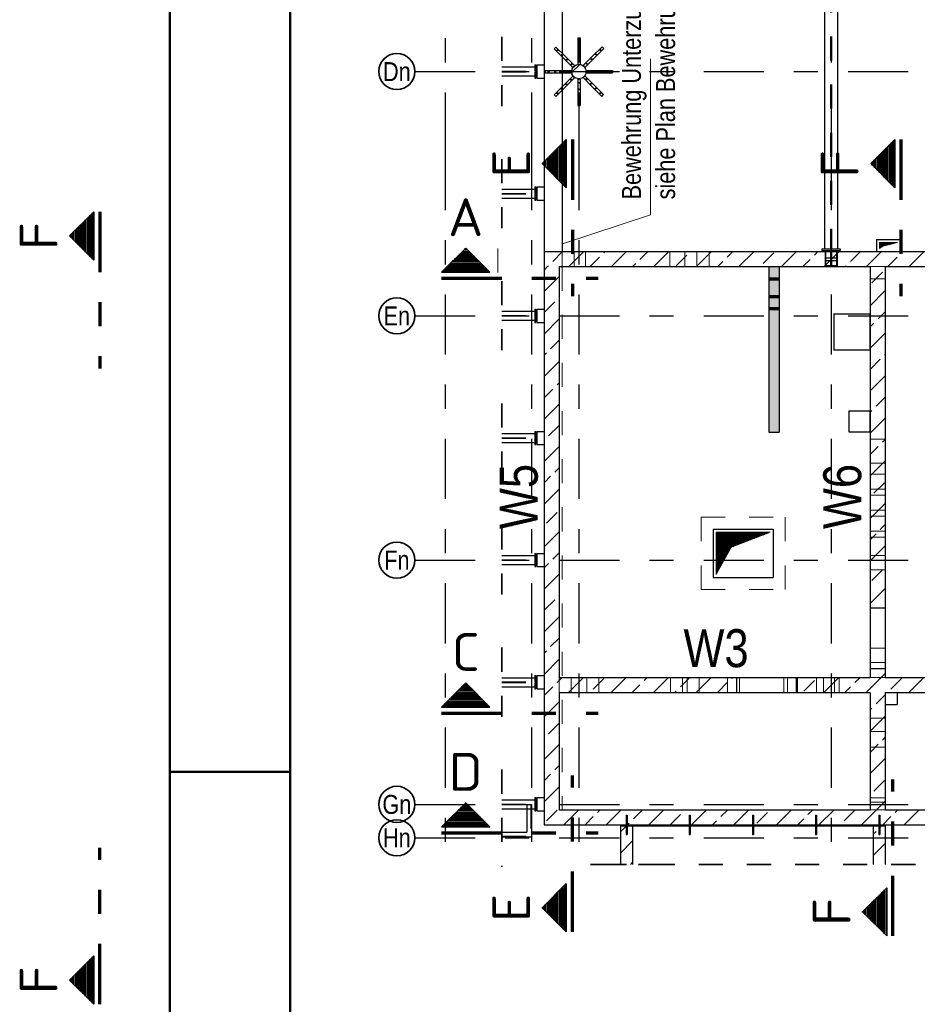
# Model space of a CAD drawing. Header units: millimetres. Extents: x -4.8 to 43.1, y -12 to 21.7.
# Tile 9 of 42: x -0.6 to 3.1, y 13.9 to 18. Entities that reach past the tile are written whole.
import ezdxf
from ezdxf.enums import TextEntityAlignment as Align

# ---------------------------------------------------------------- set-up
doc = ezdxf.new("R2010")
doc.units = ezdxf.units.MM
doc.linetypes.add('DASHDOTX2', pattern=[2, 1, -0.5, 0, -0.5])
doc.linetypes.add('HIDDEN', pattern=[0.375, 0.25, -0.125])
doc.layers.add('Achsen', color=7, linetype='Continuous', lineweight=20)
doc.styles.add('Arial Narrow', font='ARIALN.TTF')
doc.styles.add('isocp', font='isocp', dxfattribs={"width": 1.1})
pattern_1 = [(0, (0, 0), (0, 0.01), [])]
pattern_2 = [(90, (0, 0), (-0.01, 6e-19), [])]
pattern_3 = [(45, (0, 0), (-0.00183847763, 0.00183847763), [])]
pattern_4 = [(45, (0, 0), (-0.08838835, 0.08838835), [0.0625, -0.025]), (45, (-0.0442, 0.0442), (-0.08838835, 0.08838835), [])]

msp = doc.modelspace()

# ---------------------------------------------------------------- hatches: boundary and pattern name
at = {"lineweight": 13}
h = msp.add_hatch(dxfattribs=at)
h.set_pattern_fill('bB', color=6, scale=0.01, angle=45, style=0, pattern_type=2)
h.set_pattern_definition(pattern_4)
h.paths.add_polyline_path([(1.729814, 17.759791), (1.729804, 17.760564), (1.729774, 17.761335), (1.729724, 17.762106), (1.729655, 17.762876), (1.729565, 17.763643), (1.729456, 17.764408), (1.729328, 17.76517), (1.729179, 17.765928), (1.729012, 17.766682), (1.728825, 17.767431), (1.728618, 17.768176), (1.728393, 17.768915), (1.728148, 17.769647), (1.727885, 17.770374), (1.727603, 17.771093), (1.727303, 17.771805), (1.726985, 17.772509), (1.726648, 17.773204), (1.726294, 17.77389), (1.725922, 17.774568), (1.725533, 17.775235), (1.725127, 17.775892), (1.724704, 17.776538), (1.724265, 17.777174), (1.723809, 17.777798), (1.723337, 17.778409), (1.72285, 17.779009), (1.722348, 17.779596), (1.72183, 17.780169), (1.721298, 17.780729), (1.720752, 17.781276), (1.720192, 17.781808), (1.719618, 17.782325), (1.719031, 17.782828), (1.718432, 17.783315), (1.71782, 17.783786), (1.717196, 17.784242), (1.716561, 17.784681), (1.715915, 17.785104), (1.715257, 17.785511), (1.71459, 17.7859), (1.713913, 17.786271), (1.713227, 17.786626), (1.712531, 17.786962), (1.711827, 17.787281), (1.711116, 17.787581), (1.710396, 17.787863), (1.70967, 17.788126), (1.708937, 17.78837), (1.708198, 17.788596), (1.707454, 17.788802), (1.706704, 17.788989), (1.70595, 17.789157), (1.705192, 17.789305), (1.70443, 17.789434), (1.703666, 17.789543), (1.702898, 17.789632), (1.702129, 17.789702), (1.701358, 17.789751), (1.700586, 17.789781), (1.699814, 17.789791), (1.699041, 17.789781), (1.698269, 17.789751), (1.697498, 17.789702), (1.696729, 17.789632), (1.695962, 17.789543), (1.695197, 17.789434), (1.694435, 17.789305), (1.693677, 17.789157), (1.692923, 17.788989), (1.692174, 17.788802), (1.691429, 17.788596), (1.69069, 17.78837), (1.689957, 17.788126), (1.689231, 17.787863), (1.688512, 17.787581), (1.6878, 17.787281), (1.687096, 17.786962), (1.686401, 17.786626), (1.685714, 17.786271), (1.685037, 17.7859), (1.68437, 17.785511), (1.683713, 17.785104), (1.683066, 17.784681), (1.682431, 17.784242), (1.681807, 17.783786), (1.681195, 17.783315), (1.680596, 17.782828), (1.680009, 17.782325), (1.679436, 17.781808), (1.678875, 17.781276), (1.678329, 17.780729), (1.677797, 17.780169), (1.67728, 17.779596), (1.676777, 17.779009), (1.67629, 17.778409), (1.675819, 17.777798), (1.675363, 17.777174), (1.674923, 17.776538), (1.6745, 17.775892), (1.674094, 17.775235), (1.673705, 17.774568), (1.673333, 17.77389), (1.672979, 17.773204), (1.672643, 17.772509), (1.672324, 17.771805), (1.672024, 17.771093), (1.671742, 17.770374), (1.671479, 17.769647), (1.671235, 17.768915), (1.671009, 17.768176), (1.670803, 17.767431), (1.670616, 17.766682), (1.670448, 17.765928), (1.6703, 17.76517), (1.670171, 17.764408), (1.670062, 17.763643), (1.669973, 17.762876), (1.669903, 17.762106), (1.669853, 17.761335), (1.669824, 17.760564), (1.669814, 17.759791), (1.669824, 17.759019), (1.669853, 17.758247), (1.669903, 17.757476), (1.669973, 17.756706), (1.670062, 17.755939), (1.670171, 17.755174), (1.6703, 17.754413), (1.670448, 17.753655), (1.670616, 17.7529), (1.670803, 17.752151), (1.671009, 17.751407), (1.671235, 17.750668), (1.671479, 17.749935), (1.671742, 17.749209), (1.672024, 17.748489), (1.672324, 17.747777), (1.672643, 17.747074), (1.672979, 17.746378), (1.673333, 17.745692), (1.673705, 17.745015), (1.674094, 17.744347), (1.6745, 17.74369), (1.674923, 17.743044), (1.675363, 17.742408), (1.675819, 17.741785), (1.67629, 17.741173), (1.676777, 17.740573), (1.67728, 17.739987), (1.677797, 17.739413), (1.678329, 17.738853), (1.678875, 17.738307), (1.679436, 17.737775), (1.680009, 17.737257), (1.680596, 17.736755), (1.681195, 17.736268), (1.681807, 17.735796), (1.682431, 17.73534), (1.683066, 17.734901), (1.683713, 17.734478), (1.68437, 17.734072), (1.685037, 17.733683), (1.685714, 17.733311), (1.686401, 17.732957), (1.687096, 17.73262), (1.6878, 17.732302), (1.688512, 17.732001), (1.689231, 17.73172), (1.689957, 17.731456), (1.69069, 17.731212), (1.691429, 17.730987), (1.692174, 17.73078), (1.692923, 17.730593), (1.693677, 17.730425), (1.694435, 17.730277), (1.695197, 17.730148), (1.695962, 17.730039), (1.696729, 17.72995), (1.697498, 17.729881), (1.698269, 17.729831), (1.699041, 17.729801), (1.699814, 17.729791), (1.700586, 17.729801), (1.701358, 17.729831), (1.702129, 17.729881), (1.702898, 17.72995), (1.703666, 17.730039), (1.70443, 17.730148), (1.705192, 17.730277), (1.70595, 17.730425), (1.706704, 17.730593), (1.707454, 17.73078), (1.708198, 17.730987), (1.708937, 17.731212), (1.70967, 17.731456), (1.710396, 17.73172), (1.711116, 17.732001), (1.711827, 17.732302), (1.712531, 17.73262), (1.713227, 17.732957), (1.713913, 17.733311), (1.71459, 17.733683), (1.715257, 17.734072), (1.715915, 17.734478), (1.716561, 17.734901), (1.717196, 17.73534), (1.71782, 17.735796), (1.718432, 17.736268), (1.719031, 17.736755), (1.719618, 17.737257), (1.720192, 17.737775), (1.720752, 17.738307), (1.721298, 17.738853), (1.72183, 17.739413), (1.722348, 17.739987), (1.72285, 17.740573), (1.723337, 17.741173), (1.723809, 17.741785), (1.724265, 17.742408), (1.724704, 17.743044), (1.725127, 17.74369), (1.725533, 17.744347), (1.725922, 17.745015), (1.726294, 17.745692), (1.726648, 17.746378), (1.726985, 17.747074), (1.727303, 17.747777), (1.727603, 17.748489), (1.727885, 17.749209), (1.728148, 17.749935), (1.728393, 17.750668), (1.728618, 17.751407), (1.728825, 17.752151), (1.729012, 17.7529), (1.729179, 17.753655), (1.729328, 17.754413), (1.729456, 17.755174), (1.729565, 17.755939), (1.729655, 17.756706), (1.729724, 17.757476), (1.729774, 17.758247), (1.729804, 17.759019)])
at = {"lineweight": 50}
h = msp.add_hatch(dxfattribs=at)
h.set_pattern_fill('Mau', color=4, scale=0.01, angle=90, style=0, pattern_type=2)
h.set_pattern_definition(pattern_2)
h.paths.add_polyline_path([(1.647434, 17.277152), (1.647434, 17.477152), (1.547434, 17.377152)])
h = msp.add_hatch(dxfattribs=at)
h.set_pattern_fill('Mau', color=4, scale=0.01, angle=90, style=0, pattern_type=2)
h.set_pattern_definition(pattern_2)
h.paths.add_polyline_path([(3.012238, 17.277152), (3.012238, 17.477152), (2.912238, 17.377152)])
h = msp.add_hatch(dxfattribs=at)
h.set_pattern_fill('Mau', color=4, scale=0.01, angle=90, style=0, pattern_type=2)
h.set_pattern_definition(pattern_2)
h.paths.add_polyline_path([(-0.316658, 16.976567), (-0.316658, 17.176567), (-0.416658, 17.076567)])
h = msp.add_hatch(dxfattribs=at)
h.set_pattern_fill('Mau', color=4, scale=0.01, style=0, pattern_type=2)
h.set_pattern_definition(pattern_1)
h.paths.add_polyline_path([(1.329316, 16.925973), (1.229316, 17.025973), (1.129316, 16.925973)])
at = {"lineweight": 13}
h = msp.add_hatch(dxfattribs=at)
h.set_pattern_fill('Mau', color=6, scale=0.01, angle=45, style=0, pattern_type=2)
h.set_pattern_definition(pattern_3)
h.paths.add_polyline_path([(2.948478, 17.024722), (2.963417, 17.0343), (3.023479, 17.049722), (2.948478, 17.049722)])
h = msp.add_hatch(dxfattribs=at)
h.set_pattern_fill('bB', color=6, scale=0.01, angle=45, style=0, pattern_type=2)
h.set_pattern_definition(pattern_4)
h.paths.add_polyline_path([(6.228564, 16.949103), (1.554814, 16.949103), (1.554814, 17.011603), (6.228564, 17.011603)])
h = msp.add_hatch(dxfattribs=at)
h.set_pattern_fill('bB', color=6, scale=0.01, angle=45, style=0, pattern_type=2)
h.set_pattern_definition(pattern_4)
h.paths.add_polyline_path([(1.617207, 16.949103), (1.617314, 14.692293), (1.554814, 14.692293), (1.554707, 16.949103)])
at = {"lineweight": 13, "true_color": 0xf08e8e}
msp.add_hatch(color=11, dxfattribs=at).paths.add_polyline_path([(2.532415, 16.949103), (2.532415, 16.261639), (2.488665, 16.261639), (2.488665, 16.949103)])
at = {"lineweight": 13}
h = msp.add_hatch(dxfattribs=at)
h.set_pattern_fill('bB', color=6, scale=0.01, angle=45, style=0, pattern_type=2)
h.set_pattern_definition(pattern_4)
h.paths.add_polyline_path([(2.972416, 15.531706), (2.909916, 15.531706), (2.909916, 16.949103), (2.972416, 16.949103)])
h = msp.add_hatch(dxfattribs=at)
h.set_pattern_fill('Mau', color=6, scale=0.01, angle=45, style=0, pattern_type=2)
h.set_pattern_definition(pattern_3)
h.paths.add_polyline_path([(2.269707, 15.670353), (2.332207, 15.782853), (2.494707, 15.845353), (2.269707, 15.845353)])
h = msp.add_hatch(dxfattribs=at)
h.set_pattern_fill('bB', color=6, scale=0.01, angle=45, style=0, pattern_type=2)
h.set_pattern_definition(pattern_4)
h.paths.add_polyline_path([(2.972416, 15.279206), (2.972416, 14.692293), (2.909916, 14.692293), (2.909916, 15.279206)])
h = msp.add_hatch(dxfattribs=at)
h.set_pattern_fill('bB', color=6, scale=0.01, angle=45, style=0, pattern_type=2)
h.set_pattern_definition(pattern_4)
h.paths.add_polyline_path([(2.354907, 15.242293), (2.354907, 15.179793), (1.617291, 15.179793), (1.617288, 15.242293)])
h = msp.add_hatch(dxfattribs=at)
h.set_pattern_fill('bB', color=6, scale=0.01, angle=45, style=0, pattern_type=2)
h.set_pattern_definition(pattern_4)
h.paths.add_polyline_path([(2.909916, 15.242293), (2.909916, 15.179793), (2.607407, 15.179793), (2.607407, 15.242293)])
h = msp.add_hatch(dxfattribs=at)
h.set_pattern_fill('bB', color=6, scale=0.01, angle=45, style=0, pattern_type=2)
h.set_pattern_definition(pattern_4)
h.paths.add_polyline_path([(3.428666, 15.179793), (2.972416, 15.179793), (2.972416, 15.242293), (3.428666, 15.242293)])
at = {"lineweight": 50}
h = msp.add_hatch(dxfattribs=at)
h.set_pattern_fill('Mau', color=4, scale=0.01, style=0, pattern_type=2)
h.set_pattern_definition(pattern_1)
h.paths.add_polyline_path([(1.329316, 15.119015), (1.229316, 15.219015), (1.129316, 15.119015)])
h = msp.add_hatch(dxfattribs=at)
h.set_pattern_fill('Mau', color=4, scale=0.01, style=0, pattern_type=2)
h.set_pattern_definition(pattern_1)
h.paths.add_polyline_path([(1.329316, 14.620997), (1.229316, 14.720997), (1.129316, 14.620997)])
at = {"lineweight": 13}
h = msp.add_hatch(dxfattribs=at)
h.set_pattern_fill('bB', color=6, scale=0.01, angle=45, style=0, pattern_type=2)
h.set_pattern_definition(pattern_4)
h.paths.add_polyline_path([(6.228657, 14.629793), (1.554814, 14.629793), (1.554814, 14.692293), (6.228657, 14.692293)])
h = msp.add_hatch(dxfattribs=at)
h.set_pattern_fill('bB', color=6, scale=0.01, angle=45, style=0, pattern_type=2)
h.set_pattern_definition(pattern_4)
h.paths.add_polyline_path([(1.923027, 14.624793), (1.923027, 14.465404), (1.873027, 14.465404), (1.873027, 14.624793)])
h = msp.add_hatch(dxfattribs=at)
h.set_pattern_fill('bB', color=6, scale=0.01, angle=45, style=0, pattern_type=2)
h.set_pattern_definition(pattern_4)
h.paths.add_polyline_path([(1.923027, 14.624793), (1.923027, 14.465404), (1.873027, 14.465404), (1.873027, 14.624793)])
h = msp.add_hatch(dxfattribs=at)
h.set_pattern_fill('bB', color=6, scale=0.01, angle=45, style=0, pattern_type=2)
h.set_pattern_definition(pattern_4)
h.paths.add_polyline_path([(2.973028, 14.624793), (2.973028, 14.465404), (2.923028, 14.465404), (2.923028, 14.624793)])
at = {"lineweight": 50}
h = msp.add_hatch(dxfattribs=at)
h.set_pattern_fill('Mau', color=4, scale=0.01, angle=90, style=0, pattern_type=2)
h.set_pattern_definition(pattern_2)
h.paths.add_polyline_path([(1.647434, 14.385183), (1.547434, 14.285183), (1.647434, 14.185183)])
h = msp.add_hatch(dxfattribs=at)
h.set_pattern_fill('Mau', color=4, scale=0.01, angle=90, style=0, pattern_type=2)
h.set_pattern_definition(pattern_2)
h.paths.add_polyline_path([(2.978931, 14.368341), (2.878931, 14.268341), (2.978931, 14.168341)])
h = msp.add_hatch(dxfattribs=at)
h.set_pattern_fill('Mau', color=4, scale=0.01, angle=90, style=0, pattern_type=2)
h.set_pattern_definition(pattern_2)
h.paths.add_polyline_path([(-0.316658, 14.084598), (-0.416658, 13.984598), (-0.316658, 13.884598)])

# ---------------------------------------------------------------- linework, layer by layer
at = {"color": 4, "linetype": 'Continuous', "lineweight": 50}
for p, q in [((0, 21.025), (0, 0)), ((0.5, 20.9), (0.5, 0.125))]:
    msp.add_line(p, q, dxfattribs=at)
at = {"color": 3, "linetype": 'HIDDEN', "lineweight": 25, "ltscale": 0.25}
for p, q in [((2.745923, 18.905709), (2.745923, 17.022853)), ((2.748923, 18.905709), (2.748923, 17.022853)), ((1.694914, 17.899791), (1.704914, 17.899791)), ((1.694914, 17.899791), (1.694914, 17.844791)), ((1.704914, 17.899791), (1.704914, 17.844791)), ((1.597383, 17.854751), (1.604454, 17.861822)), ((1.597383, 17.854751), (1.636274, 17.81586)), ((1.604454, 17.861822), (1.643345, 17.822931)), ((1.694914, 17.844791), (1.694914, 17.789791)), ((1.704914, 17.844791), (1.704914, 17.789791)), ((1.756836, 17.823284), (1.795727, 17.862175)), ((1.763907, 17.816213), (1.802798, 17.855104)), ((1.795727, 17.862175), (1.802798, 17.855104)), ((1.636274, 17.81586), (1.675165, 17.776969)), ((1.643345, 17.822931), (1.682236, 17.78404)), ((1.717945, 17.784393), (1.756836, 17.823284)), ((1.725016, 17.777322), (1.763907, 17.816213)), ((1.379225, 17.761089), (1.516063, 17.761089)), ((1.379225, 17.759314), (1.516063, 17.759314)), ((1.516063, 17.778952), (1.516063, 17.761089)), ((1.516063, 17.759314), (1.516063, 17.741452)), ((1.559914, 17.764291), (1.614914, 17.764291)), ((1.559914, 17.764291), (1.559914, 17.754291)), ((1.614914, 17.764291), (1.669914, 17.764291)), ((1.669914, 17.764291), (1.669914, 17.754291)), ((1.675165, 17.776969), (1.682236, 17.78404)), ((1.694914, 17.789791), (1.704914, 17.789791)), ((1.717945, 17.784393), (1.725016, 17.777322)), ((1.729914, 17.764291), (1.784914, 17.764291)), ((1.729914, 17.764291), (1.729914, 17.754291)), ((1.784914, 17.764291), (1.839914, 17.764291)), ((1.839914, 17.764291), (1.839914, 17.754291)), ((1.559914, 17.754291), (1.614914, 17.754291)), ((1.614914, 17.754291), (1.669914, 17.754291)), ((1.635921, 17.702369), (1.674811, 17.74126)), ((1.642992, 17.695298), (1.681882, 17.734189)), ((1.674811, 17.74126), (1.681882, 17.734189)), ((1.694914, 17.728791), (1.704914, 17.728791)), ((1.694914, 17.728791), (1.694914, 17.673791)), ((1.704914, 17.728791), (1.704914, 17.673791)), ((1.717591, 17.734542), (1.724662, 17.741613)), ((1.717591, 17.734542), (1.756482, 17.695652)), ((1.724662, 17.741613), (1.763553, 17.702723)), ((1.729914, 17.754291), (1.784914, 17.754291)), ((1.784914, 17.754291), (1.839914, 17.754291)), ((1.59703, 17.663478), (1.635921, 17.702369)), ((1.604101, 17.656407), (1.642992, 17.695298)), ((1.756482, 17.695652), (1.795373, 17.656761)), ((1.763553, 17.702723), (1.802444, 17.663832)), ((1.59703, 17.663478), (1.604101, 17.656407)), ((1.694914, 17.673791), (1.694914, 17.618791)), ((1.704914, 17.673791), (1.704914, 17.618791)), ((1.795373, 17.656761), (1.802444, 17.663832)), ((1.694914, 17.618791), (1.704914, 17.618791)), ((1.516063, 17.271452), (1.516063, 17.253589)), ((1.379225, 17.253589), (1.516063, 17.253589)), ((1.379225, 17.251814), (1.516063, 17.251814)), ((1.516063, 17.251814), (1.516063, 17.233952)), ((2.722425, 17.011603), (2.722425, 16.949103)), ((2.722425, 16.985353), (2.772425, 16.985353)), ((2.724173, 17.011603), (2.724173, 16.954103)), ((2.74561, 17.016603), (2.74561, 16.954103)), ((2.749235, 17.016603), (2.749235, 16.954103)), ((2.770673, 17.011603), (2.770673, 16.954103)), ((2.772425, 17.011603), (2.772425, 16.949103)), ((2.722425, 16.975353), (2.772425, 16.975353)), ((2.724173, 16.954103), (2.770673, 16.954103)), ((1.379225, 16.746089), (1.516063, 16.746089)), ((1.379225, 16.744314), (1.516063, 16.744314)), ((1.516063, 16.763952), (1.516063, 16.746089)), ((1.516063, 16.744314), (1.516063, 16.726452)), ((1.554715, 16.772702), (1.554814, 16.772702)), ((1.554814, 16.772694), (1.554814, 16.717694)), ((1.554718, 16.717702), (1.554814, 16.717702)), ((1.516063, 16.256037), (1.516063, 16.238174)), ((1.554739, 16.264787), (1.554814, 16.264787)), ((1.554814, 16.264779), (1.554814, 16.209779)), ((1.379225, 16.238174), (1.516063, 16.238174)), ((1.379225, 16.236399), (1.516063, 16.236399)), ((1.516063, 16.236399), (1.516063, 16.218537)), ((1.554742, 16.209787), (1.554814, 16.209787)), ((1.554763, 15.757702), (1.554814, 15.757702)), ((1.554814, 15.757694), (1.554814, 15.702694)), ((1.379225, 15.731089), (1.516063, 15.731089)), ((1.379225, 15.729314), (1.516063, 15.729314)), ((1.516063, 15.748952), (1.516063, 15.731089)), ((1.516063, 15.729314), (1.516063, 15.711452)), ((1.554766, 15.702702), (1.554814, 15.702702)), ((1.379225, 15.223174), (1.516063, 15.223174)), ((1.379225, 15.221399), (1.516063, 15.221399)), ((1.516063, 15.241037), (1.516063, 15.223174)), ((1.516063, 15.221399), (1.516063, 15.203537)), ((1.554787, 15.249787), (1.554814, 15.249787)), ((1.554814, 15.249779), (1.554814, 15.194779)), ((1.516063, 14.733952), (1.516063, 14.716089)), ((1.554814, 14.742694), (1.554814, 14.692293)), ((1.379225, 14.716089), (1.516063, 14.716089)), ((1.379225, 14.714314), (1.516063, 14.714314)), ((1.483576, 14.713996), (1.502326, 14.713996)), ((1.483576, 14.713996), (1.483576, 14.696452)), ((1.500201, 14.713996), (1.500201, 14.581886)), ((1.502326, 14.713996), (1.502326, 14.696452)), ((1.516063, 14.714314), (1.516063, 14.696452)), ((1.896027, 14.669794), (1.896179, 14.669794)), ((1.896027, 14.669794), (1.896027, 14.629793)), ((1.896179, 14.669794), (1.896612, 14.669794)), ((1.896612, 14.669794), (1.897261, 14.669794)), ((1.897261, 14.669794), (1.898027, 14.669794)), ((1.898027, 14.669794), (1.898792, 14.669794)), ((1.898792, 14.669794), (1.899441, 14.669794)), ((1.899441, 14.669794), (1.899874, 14.669794)), ((1.899874, 14.669794), (1.900027, 14.669794)), ((1.900027, 14.669794), (1.900027, 14.629793)), ((2.158527, 14.669794), (2.158679, 14.669794)), ((2.158527, 14.669794), (2.158527, 14.629793)), ((2.158679, 14.669794), (2.159112, 14.669794)), ((2.159112, 14.669794), (2.159761, 14.669794)), ((2.159761, 14.669794), (2.160527, 14.669794)), ((2.160527, 14.669794), (2.161292, 14.669794)), ((2.161292, 14.669794), (2.161941, 14.669794)), ((2.161941, 14.669794), (2.162374, 14.669794)), ((2.162374, 14.669794), (2.162527, 14.669794)), ((2.162527, 14.669794), (2.162527, 14.629793)), ((2.421027, 14.669794), (2.421179, 14.669794)), ((2.421027, 14.669794), (2.421027, 14.629793)), ((2.421179, 14.669794), (2.421612, 14.669794)), ((2.421612, 14.669794), (2.422261, 14.669794)), ((2.422261, 14.669794), (2.423027, 14.669794)), ((2.423027, 14.669794), (2.423792, 14.669794)), ((2.423792, 14.669794), (2.424441, 14.669794)), ((2.424441, 14.669794), (2.424874, 14.669794)), ((2.424874, 14.669794), (2.425027, 14.669794)), ((2.425027, 14.669794), (2.425027, 14.629793)), ((2.683527, 14.669794), (2.683679, 14.669794)), ((2.683527, 14.669794), (2.683527, 14.629793)), ((2.683679, 14.669794), (2.684112, 14.669794)), ((2.684112, 14.669794), (2.684761, 14.669794)), ((2.684761, 14.669794), (2.685527, 14.669794)), ((2.685527, 14.669794), (2.686292, 14.669794)), ((2.686292, 14.669794), (2.686941, 14.669794)), ((2.686941, 14.669794), (2.687374, 14.669794)), ((2.687374, 14.669794), (2.687527, 14.669794)), ((2.687527, 14.669794), (2.687527, 14.629793)), ((2.946027, 14.669794), (2.946179, 14.669794)), ((2.946027, 14.669794), (2.946027, 14.629793)), ((2.946179, 14.669794), (2.946612, 14.669794)), ((2.946612, 14.669794), (2.947261, 14.669794)), ((2.947261, 14.669794), (2.948027, 14.669794)), ((2.948027, 14.669794), (2.948792, 14.669794)), ((2.948792, 14.669794), (2.949441, 14.669794)), ((2.949441, 14.669794), (2.949874, 14.669794)), ((2.949874, 14.669794), (2.950027, 14.669794)), ((2.950027, 14.669794), (2.950027, 14.629793)), ((1.896027, 14.624793), (1.896027, 14.589794)), ((1.900027, 14.624793), (1.900027, 14.589794)), ((2.158527, 14.624793), (2.158527, 14.589794)), ((2.162527, 14.624793), (2.162527, 14.589794)), ((2.421027, 14.624793), (2.421027, 14.589794)), ((2.425027, 14.624793), (2.425027, 14.589794)), ((2.683527, 14.624793), (2.683527, 14.589794)), ((2.687527, 14.624793), (2.687527, 14.589794)), ((2.946027, 14.624793), (2.946027, 14.589794)), ((2.950027, 14.624793), (2.950027, 14.589794)), ((1.379225, 14.581886), (1.500201, 14.581886)), ((1.896027, 14.589794), (1.896179, 14.589794)), ((1.896179, 14.589794), (1.896612, 14.589794)), ((1.896612, 14.589794), (1.897261, 14.589794)), ((1.897261, 14.589794), (1.898027, 14.589794)), ((1.898027, 14.589794), (1.898792, 14.589794)), ((1.898792, 14.589794), (1.899441, 14.589794)), ((1.899441, 14.589794), (1.899874, 14.589794)), ((1.899874, 14.589794), (1.900027, 14.589794)), ((2.158527, 14.589794), (2.158679, 14.589794)), ((2.158679, 14.589794), (2.159112, 14.589794)), ((2.159112, 14.589794), (2.159761, 14.589794)), ((2.159761, 14.589794), (2.160527, 14.589794)), ((2.160527, 14.589794), (2.161292, 14.589794)), ((2.161292, 14.589794), (2.161941, 14.589794)), ((2.161941, 14.589794), (2.162374, 14.589794)), ((2.162374, 14.589794), (2.162527, 14.589794)), ((2.421027, 14.589794), (2.421179, 14.589794)), ((2.421179, 14.589794), (2.421612, 14.589794)), ((2.421612, 14.589794), (2.422261, 14.589794)), ((2.422261, 14.589794), (2.423027, 14.589794)), ((2.423027, 14.589794), (2.423792, 14.589794)), ((2.423792, 14.589794), (2.424441, 14.589794)), ((2.424441, 14.589794), (2.424874, 14.589794)), ((2.424874, 14.589794), (2.425027, 14.589794)), ((2.683527, 14.589794), (2.683679, 14.589794)), ((2.683679, 14.589794), (2.684112, 14.589794)), ((2.684112, 14.589794), (2.684761, 14.589794)), ((2.684761, 14.589794), (2.685527, 14.589794)), ((2.685527, 14.589794), (2.686292, 14.589794)), ((2.686292, 14.589794), (2.686941, 14.589794)), ((2.686941, 14.589794), (2.687374, 14.589794)), ((2.687374, 14.589794), (2.687527, 14.589794)), ((2.946027, 14.589794), (2.946179, 14.589794)), ((2.946179, 14.589794), (2.946612, 14.589794)), ((2.946612, 14.589794), (2.947261, 14.589794)), ((2.947261, 14.589794), (2.948027, 14.589794)), ((2.948027, 14.589794), (2.948792, 14.589794)), ((2.948792, 14.589794), (2.949441, 14.589794)), ((2.949441, 14.589794), (2.949874, 14.589794)), ((2.949874, 14.589794), (2.950027, 14.589794))]:
    msp.add_line(p, q, dxfattribs=at)
at = {"color": 2, "linetype": 'HIDDEN', "lineweight": 35, "ltscale": 0.25}
for p, q in [((1.379225, 17.903952), (1.379225, 17.616452)), ((1.379225, 17.396452), (1.379225, 17.108952)), ((1.379225, 16.888952), (1.379225, 16.601452)), ((1.379225, 16.381037), (1.379225, 16.093537)), ((1.379225, 15.873952), (1.379225, 15.586452)), ((1.379225, 15.366037), (1.379225, 15.078537)), ((1.379225, 14.858952), (1.379225, 14.454761)), ((1.748027, 14.465404), (2.048027, 14.465404)), ((1.798027, 14.465404), (3.098028, 14.465404))]:
    msp.add_line(p, q, dxfattribs=at)
at = {"color": 5, "linetype": 'Continuous', "lineweight": 18}
for p, q in [((1.997366, 17.813203), (1.997366, 17.164236)), ((1.997366, 17.164236), (1.631928, 17.044523))]:
    msp.add_line(p, q, dxfattribs=at)
at = {"color": 2, "linetype": 'Continuous', "lineweight": 35}
for p, q in [((1.647434, 17.477152), (1.547434, 17.377152)), ((1.647434, 17.477152), (1.647434, 17.277152)), ((3.012238, 17.477152), (2.912238, 17.377152)), ((3.012238, 17.477152), (3.012238, 17.277152)), ((1.547434, 17.377152), (1.647434, 17.277152)), ((2.912238, 17.377152), (3.012238, 17.277152)), ((-0.316658, 17.176567), (-0.416658, 17.076567)), ((-0.316658, 17.176567), (-0.316658, 16.976567)), ((-0.416658, 17.076567), (-0.316658, 16.976567)), ((1.129316, 16.925973), (1.229316, 17.025973)), ((1.129316, 16.925973), (1.329316, 16.925973)), ((1.129316, 15.119015), (1.229316, 15.219015)), ((1.129316, 15.119015), (1.329316, 15.119015)), ((1.129316, 14.620997), (1.229316, 14.720997)), ((1.129316, 14.620997), (1.329316, 14.620997)), ((1.547434, 14.285183), (1.647434, 14.385183)), ((1.647434, 14.185183), (1.647434, 14.385183)), ((2.878931, 14.268341), (2.978931, 14.368341)), ((2.978931, 14.168341), (2.978931, 14.368341)), ((1.647434, 14.185183), (1.547434, 14.285183)), ((2.978931, 14.168341), (2.878931, 14.268341)), ((-0.416658, 13.984598), (-0.316658, 14.084598)), ((-0.316658, 13.884598), (-0.316658, 14.084598)), ((-0.316658, 13.884598), (-0.416658, 13.984598))]:
    msp.add_line(p, q, dxfattribs=at)
at = {"color": 1, "linetype": 'DASHDOTX2', "lineweight": 70, "ltscale": 0.25}
for p, q in [((1.672434, 17.477152), (1.672434, 16.827152)), ((3.037238, 17.477152), (3.037238, 16.827152)), ((-0.291658, 17.176567), (-0.291658, 16.526567)), ((1.129316, 16.900973), (1.779316, 16.900973)), ((1.129316, 15.094015), (1.779316, 15.094015)), ((1.672434, 14.185183), (1.672434, 14.835183)), ((3.003931, 14.168341), (3.003931, 14.818341)), ((1.129316, 14.595997), (1.779316, 14.595997)), ((-0.291658, 13.884598), (-0.291658, 14.534598))]:
    msp.add_line(p, q, dxfattribs=at)
at = {"color": 3, "linetype": 'Continuous', "lineweight": 25}
for p, q in [((1.229316, 17.025973), (1.329316, 16.925973)), ((1.554814, 17.011603), (6.228564, 17.011603)), ((1.554814, 17.011603), (1.554814, 16.949103)), ((1.554707, 16.949103), (1.554814, 16.949103)), ((1.554707, 16.949103), (1.554814, 14.692293)), ((1.617207, 16.949103), (2.909916, 16.949103)), ((1.617207, 16.949103), (1.617288, 15.242293)), ((2.488665, 16.949103), (2.488665, 16.261639)), ((2.532415, 16.949103), (2.532415, 16.261639)), ((2.909916, 16.949103), (2.909916, 15.531706)), ((2.972416, 16.949103), (3.731166, 16.949103)), ((2.972416, 16.949103), (2.972416, 15.531706)), ((2.488665, 16.261639), (2.532415, 16.261639)), ((2.909916, 15.531706), (2.972416, 15.531706)), ((2.909916, 15.279206), (2.972416, 15.279206)), ((2.909916, 15.279206), (2.909916, 15.242293)), ((2.972416, 15.279206), (2.972416, 15.242293)), ((1.617288, 15.242293), (2.354907, 15.242293)), ((2.354907, 15.242293), (2.354907, 15.179793)), ((2.607407, 15.242293), (2.909916, 15.242293)), ((2.607407, 15.242293), (2.607407, 15.179793)), ((2.972416, 15.242293), (3.428666, 15.242293)), ((1.229316, 15.219015), (1.329316, 15.119015)), ((1.617291, 15.179793), (2.354907, 15.179793)), ((1.617291, 15.179793), (1.617314, 14.692293)), ((2.607407, 15.179793), (2.909916, 15.179793)), ((2.909916, 15.179793), (2.909916, 14.692293)), ((2.972416, 15.179793), (3.428666, 15.179793)), ((2.972416, 15.179793), (2.972416, 14.692293)), ((1.229316, 14.720997), (1.329316, 14.620997)), ((1.554814, 14.692293), (1.554814, 14.629793)), ((1.617314, 14.692293), (2.909916, 14.692293)), ((2.972416, 14.692293), (3.731166, 14.692293)), ((1.554814, 14.629793), (6.228657, 14.629793)), ((1.873027, 14.624793), (1.923027, 14.624793)), ((1.873027, 14.624793), (1.873027, 14.465404)), ((1.923027, 14.624793), (1.923027, 14.465404)), ((2.923028, 14.624793), (2.973028, 14.624793)), ((2.923028, 14.624793), (2.923028, 14.465404)), ((2.973028, 14.624793), (2.973028, 14.465404))]:
    msp.add_line(p, q, dxfattribs=at)
at = {"color": 9, "linetype": 'HIDDEN', "lineweight": 0, "ltscale": 0.25}
msp.add_line((1.362521, 17.024165), (1.362521, 16.870249), dxfattribs=at)
at = {"color": 6, "linetype": 'Continuous', "lineweight": 13}
for p, q in [((2.948478, 17.024722), (2.948478, 17.049722)), ((2.948478, 17.049722), (3.023479, 17.049722)), ((2.948478, 17.024722), (2.963417, 17.0343)), ((2.963417, 17.0343), (3.023479, 17.049722)), ((2.269707, 15.670353), (2.269707, 15.845353)), ((2.269707, 15.845353), (2.494707, 15.845353)), ((2.332207, 15.782853), (2.494707, 15.845353)), ((2.269707, 15.670353), (2.332207, 15.782853))]:
    msp.add_line(p, q, dxfattribs=at)
at = {"color": 5, "linetype": 'HIDDEN', "lineweight": 18, "ltscale": 0.25}
for p, q in [((1.629814, 17.011603), (1.629814, 16.949103)), ((1.679814, 17.011603), (1.679814, 16.949103)), ((1.727764, 17.011603), (1.727764, 16.949103)), ((2.077764, 17.011603), (2.077764, 16.949103)), ((2.14044, 17.011603), (2.14044, 16.949103)), ((2.190427, 17.011603), (2.190427, 16.949103)), ((2.24044, 17.011603), (2.24044, 16.949103)), ((1.554814, 16.949103), (1.554814, 16.772694)), ((1.629814, 16.949103), (1.629814, 14.692293)), ((2.488665, 16.949128), (2.532403, 16.949128)), ((2.488665, 16.949128), (2.488665, 16.949103)), ((2.532415, 16.949128), (2.532415, 16.949103)), ((2.909916, 16.949128), (2.972416, 16.949128)), ((2.909916, 16.949128), (2.909916, 16.949103)), ((2.972416, 16.949128), (2.972416, 16.949103)), ((2.909916, 16.899128), (2.972416, 16.899128)), ((1.554814, 16.717694), (1.554814, 16.264779)), ((1.554814, 16.209779), (1.554814, 15.757694)), ((2.909916, 16.232889), (2.972379, 16.232889)), ((2.972379, 16.232889), (2.972379, 16.132889)), ((2.909916, 16.132889), (2.972379, 16.132889)), ((2.909916, 16.086851), (2.972379, 16.086851)), ((2.972379, 16.086851), (2.972379, 16.024351)), ((2.909916, 16.024351), (2.972379, 16.024351)), ((2.909916, 15.999351), (2.972379, 15.999351)), ((2.972379, 15.999351), (2.972379, 15.936851)), ((2.909916, 15.936851), (2.972379, 15.936851)), ((2.207207, 15.907853), (2.557207, 15.907853)), ((2.207207, 15.907853), (2.207207, 15.607853)), ((2.557207, 15.907853), (2.557207, 15.607853)), ((2.909916, 15.911851), (2.972379, 15.911851)), ((2.972379, 15.911851), (2.972379, 15.849351)), ((2.909916, 15.849351), (2.972379, 15.849351)), ((2.909916, 15.824351), (2.972379, 15.824351)), ((2.972379, 15.824351), (2.972379, 15.749351)), ((2.909916, 15.749351), (2.972379, 15.749351)), ((1.554814, 15.702694), (1.554814, 15.249779)), ((2.909916, 15.689176), (2.972379, 15.689176)), ((2.972379, 15.689176), (2.972379, 15.364176)), ((2.207207, 15.607853), (2.557207, 15.607853)), ((2.909916, 15.364176), (2.972379, 15.364176)), ((2.909916, 15.304175), (2.972416, 15.304175)), ((1.617314, 15.242293), (1.617314, 15.179793)), ((1.667314, 15.242293), (1.667314, 15.179793)), ((1.733164, 15.242293), (1.733164, 15.179793)), ((1.783164, 15.242293), (1.783164, 15.179793)), ((2.079791, 15.242293), (2.079791, 15.179793)), ((2.129715, 15.242293), (2.129715, 15.179793)), ((2.149527, 15.242293), (2.149527, 15.179793)), ((2.199527, 15.242293), (2.199527, 15.179793)), ((2.317215, 15.242293), (2.317215, 15.179793)), ((2.366965, 15.242293), (2.366965, 15.179793)), ((2.552003, 15.242293), (2.552003, 15.179793)), ((2.566965, 15.242293), (2.566965, 15.179793)), ((2.602003, 15.242293), (2.602003, 15.179793)), ((2.686566, 15.242293), (2.686566, 15.179793)), ((2.716716, 15.242293), (2.716716, 15.179793)), ((2.761566, 15.242293), (2.761566, 15.179793)), ((2.781716, 15.242293), (2.781716, 15.179793)), ((2.909916, 15.242293), (2.909916, 15.241675)), ((2.909916, 15.241675), (2.972416, 15.241675)), ((2.972416, 15.242293), (2.972416, 15.241675)), ((1.554814, 15.194779), (1.554814, 14.742694)), ((2.909916, 15.073405), (2.972379, 15.073405)), ((2.972379, 15.073405), (2.972379, 15.017668)), ((2.909916, 15.017668), (2.972379, 15.017668)), ((2.972379, 15.017668), (2.972379, 14.952668)), ((2.909916, 14.952668), (2.972379, 14.952668)), ((2.972379, 14.952668), (2.972379, 14.742293)), ((2.909916, 14.742293), (2.972379, 14.742293)), ((2.972379, 14.742293), (2.972379, 14.692293)), ((2.909916, 14.723405), (2.972379, 14.723405)), ((2.909916, 14.692293), (2.972379, 14.692293)), ((2.972379, 14.692293), (2.972416, 14.692293))]:
    msp.add_line(p, q, dxfattribs=at)
at = {"color": 1, "linetype": 'HIDDEN', "lineweight": 70, "ltscale": 0.25}
for p, q in [((2.488665, 16.899128), (2.532415, 16.899128)), ((2.488665, 16.825728), (2.532378, 16.825728)), ((2.488665, 16.775728), (2.532378, 16.775728))]:
    msp.add_line(p, q, dxfattribs=at)
at = {"color": 4, "linetype": 'Continuous', "lineweight": 50, "ltscale": 4}
msp.add_line((0, 14.85), (0.5, 14.85), dxfattribs=at)
at = {"color": 3, "linetype": 'HIDDEN', "lineweight": 25, "ltscale": 0.25}
for centre in [(1.699914, 17.886041), (1.610641, 17.848563), (1.699914, 17.860541), (1.789539, 17.848917), (1.630087, 17.829118), (1.649532, 17.809672), (1.699914, 17.833041), (1.699914, 17.805541), (1.752063, 17.81144), (1.771508, 17.830886), (1.573664, 17.759291), (1.601164, 17.759291), (1.628664, 17.759291), (1.656164, 17.759291), (1.668978, 17.790227), (1.732617, 17.791995), (1.743664, 17.759291), (1.771164, 17.759291), (1.798664, 17.759291), (1.826164, 17.759291), (1.66721, 17.726587), (1.73085, 17.728355), (1.628319, 17.687697), (1.647765, 17.707142), (1.699914, 17.713041), (1.699914, 17.685541), (1.750295, 17.70891), (1.76974, 17.689464), (1.610288, 17.669665), (1.699914, 17.658041), (1.699914, 17.632541), (1.789186, 17.670019)]:
    msp.add_circle(centre, 0.002, dxfattribs=at)
at = {"color": 3, "linetype": 'Continuous', "lineweight": 25}
msp.add_circle((1.699814, 17.759791), 0.03, dxfattribs=at)
at = {"layer": 'Achsen', "color": 3, "linetype": 'DASHDOTX2', "lineweight": 25, "ltscale": 0.25}
for p, q in [((1.14377, 19.472914), (1.14377, 17.433724)), ((1.50252, 19.472914), (1.50252, 17.433724)), ((1.70002, 19.472914), (1.70002, 17.433724)), ((2.74752, 19.472914), (2.74752, 17.433724)), ((1.01827, 17.759768), (6.489945, 17.759768)), ((1.14377, 17.433724), (1.14377, 14.447012)), ((1.50252, 17.433724), (1.50252, 14.447012)), ((1.70002, 17.433724), (1.70002, 14.447012)), ((2.74752, 17.433724), (2.74752, 14.447012)), ((1.01827, 16.744768), (6.489945, 16.744768)), ((1.01827, 15.729768), (6.489945, 15.729768)), ((1.01827, 14.714768), (6.489945, 14.714768)), ((1.01827, 14.576018), (6.489945, 14.576018))]:
    msp.add_line(p, q, dxfattribs=at)
at = {"layer": 'Achsen', "color": 3, "linetype": 'Continuous', "lineweight": 25}
for p, q in [((1.554814, 18.844794), (1.554814, 17.011603)), ((1.629814, 18.844794), (1.629814, 17.011603)), ((2.719923, 18.762911), (2.719923, 17.022853)), ((2.774923, 18.762904), (2.774923, 17.022853)), ((1.379225, 17.778952), (1.516063, 17.778952)), ((1.516063, 17.787702), (1.521063, 17.787702)), ((1.516063, 17.787702), (1.516063, 17.778952)), ((1.521063, 17.787702), (1.521063, 17.732702)), ((1.524814, 17.787702), (1.554814, 17.787702)), ((1.524814, 17.787694), (1.524814, 17.732694)), ((1.379225, 17.741452), (1.516063, 17.741452)), ((1.516063, 17.741452), (1.516063, 17.732702)), ((1.516063, 17.732702), (1.521063, 17.732702)), ((1.524814, 17.732702), (1.554814, 17.732702)), ((1.379225, 17.271452), (1.516063, 17.271452)), ((1.516063, 17.280202), (1.521063, 17.280202)), ((1.516063, 17.280202), (1.516063, 17.271452)), ((1.521063, 17.280202), (1.521063, 17.225202)), ((1.524814, 17.280202), (1.554814, 17.280202)), ((1.524814, 17.280194), (1.524814, 17.225194)), ((1.379225, 17.233952), (1.516063, 17.233952)), ((1.516063, 17.233952), (1.516063, 17.225202)), ((1.516063, 17.225202), (1.521063, 17.225202)), ((1.524814, 17.225202), (1.554814, 17.225202)), ((2.935978, 17.062222), (3.035979, 17.062222)), ((2.935978, 17.062222), (2.935978, 17.012222)), ((3.035979, 17.062222), (3.035979, 17.012222)), ((2.709925, 17.022853), (2.784925, 17.022853)), ((2.709925, 17.022853), (2.709925, 17.016603)), ((2.784925, 17.022853), (2.784925, 17.016603)), ((2.709925, 17.016603), (2.784925, 17.016603)), ((2.724173, 17.016603), (2.724173, 17.011603)), ((2.770673, 17.016603), (2.770673, 17.011603)), ((2.935978, 17.012222), (3.035979, 17.012222)), ((1.379225, 16.763952), (1.516063, 16.763952)), ((1.516063, 16.772702), (1.521063, 16.772702)), ((1.516063, 16.772702), (1.516063, 16.763952)), ((1.521063, 16.772702), (1.521063, 16.717702)), ((1.524814, 16.772702), (1.554715, 16.772702)), ((1.524814, 16.772694), (1.524814, 16.717694)), ((2.759292, 16.753489), (2.909292, 16.753489)), ((2.759292, 16.753489), (2.759292, 16.603489)), ((2.909292, 16.753489), (2.909292, 16.603489)), ((1.379225, 16.726452), (1.516063, 16.726452)), ((1.516063, 16.726452), (1.516063, 16.717702)), ((1.516063, 16.717702), (1.521063, 16.717702)), ((1.524814, 16.717702), (1.554718, 16.717702)), ((2.759292, 16.603489), (2.909292, 16.603489)), ((2.821792, 16.349746), (2.909292, 16.349746)), ((2.821792, 16.349746), (2.821792, 16.262246)), ((2.909292, 16.349746), (2.909292, 16.262246)), ((1.379225, 16.256037), (1.516063, 16.256037)), ((1.516063, 16.264787), (1.521063, 16.264787)), ((1.516063, 16.264787), (1.516063, 16.256037)), ((1.521063, 16.264787), (1.521063, 16.209787)), ((1.524814, 16.264787), (1.554739, 16.264787)), ((1.524814, 16.264779), (1.524814, 16.209779)), ((2.821792, 16.262246), (2.909292, 16.262246)), ((1.379225, 16.218537), (1.516063, 16.218537)), ((1.516063, 16.218537), (1.516063, 16.209787)), ((1.516063, 16.209787), (1.521063, 16.209787)), ((1.524814, 16.209787), (1.554742, 16.209787)), ((2.257207, 15.857853), (2.507207, 15.857853)), ((2.257207, 15.857853), (2.257207, 15.657853)), ((2.507207, 15.857853), (2.507207, 15.657853)), ((1.516063, 15.757702), (1.521063, 15.757702)), ((1.516063, 15.757702), (1.516063, 15.748952)), ((1.521063, 15.757702), (1.521063, 15.702702)), ((1.524814, 15.757702), (1.554763, 15.757702)), ((1.524814, 15.757694), (1.524814, 15.702694)), ((1.379225, 15.748952), (1.516063, 15.748952)), ((1.379225, 15.711452), (1.516063, 15.711452)), ((1.516063, 15.711452), (1.516063, 15.702702)), ((1.516063, 15.702702), (1.521063, 15.702702)), ((1.524814, 15.702702), (1.554766, 15.702702)), ((2.257207, 15.657853), (2.507207, 15.657853)), ((2.909916, 15.531706), (2.909916, 15.279206)), ((2.972416, 15.531706), (2.972416, 15.279206)), ((1.379225, 15.241037), (1.516063, 15.241037)), ((1.516063, 15.249787), (1.521063, 15.249787)), ((1.516063, 15.249787), (1.516063, 15.241037)), ((1.521063, 15.249787), (1.521063, 15.194787)), ((1.524814, 15.249787), (1.554787, 15.249787)), ((1.524814, 15.249779), (1.524814, 15.194779)), ((2.354907, 15.242293), (2.607407, 15.242293)), ((1.379225, 15.203537), (1.516063, 15.203537)), ((1.516063, 15.203537), (1.516063, 15.194787)), ((1.516063, 15.194787), (1.521063, 15.194787)), ((1.524814, 15.194787), (1.554814, 15.194787)), ((2.354907, 15.179793), (2.607407, 15.179793)), ((3.022416, 15.179793), (3.022416, 15.129793)), ((2.972416, 15.129793), (3.022416, 15.129793)), ((1.379225, 14.733952), (1.516063, 14.733952)), ((1.516063, 14.742702), (1.521063, 14.742702)), ((1.516063, 14.742702), (1.516063, 14.733952)), ((1.521063, 14.742702), (1.521063, 14.687702)), ((1.524814, 14.742702), (1.554814, 14.742702)), ((1.524814, 14.742694), (1.524814, 14.687694)), ((1.379225, 14.696452), (1.516063, 14.696452)), ((1.483576, 14.696452), (1.483576, 14.598511)), ((1.502326, 14.696452), (1.502326, 14.579761)), ((1.516063, 14.696452), (1.516063, 14.687702)), ((1.516063, 14.687702), (1.521063, 14.687702)), ((1.524814, 14.687702), (1.554814, 14.687702)), ((1.896027, 14.629793), (1.896027, 14.624793)), ((1.900027, 14.629793), (1.900027, 14.624793)), ((1.923027, 14.624793), (2.923028, 14.624793)), ((2.158527, 14.629793), (2.158527, 14.624793)), ((2.162527, 14.629793), (2.162527, 14.624793)), ((2.421027, 14.629793), (2.421027, 14.624793)), ((2.425027, 14.629793), (2.425027, 14.624793)), ((2.683527, 14.629793), (2.683527, 14.624793)), ((2.687527, 14.629793), (2.687527, 14.624793)), ((2.946027, 14.629793), (2.946027, 14.624793)), ((2.950027, 14.629793), (2.950027, 14.624793)), ((1.379225, 14.598511), (1.483576, 14.598511)), ((1.379225, 14.579761), (1.502326, 14.579761))]:
    msp.add_line(p, q, dxfattribs=at)
at = {"layer": 'Achsen', "color": 2, "linetype": 'Continuous', "lineweight": 35}
for centre in [(0.94327, 17.759768), (0.94327, 16.744768), (0.94327, 15.729768), (0.94327, 14.714768), (0.94327, 14.576018)]:
    msp.add_circle(centre, 0.075, dxfattribs=at)

# ---------------------------------------------------------------- texts
at = {"color": 2, "lineweight": 35, "style": 'Arial Narrow'}
for s, p in [('Bewehrung Unterzug und Anschlußbewehrung', (1.957375, 17.22844)), ('siehe Plan Bewehrung Decke ü. Parkett', (2.099125, 17.22844))]:
    msp.add_text(s, height=0.07875, rotation=90, dxfattribs=at).set_placement(p)
at = {"color": 2, "lineweight": 35, "style": 'isocp', "width": 1.15}
for s, p in [('E', (1.497434, 17.377152)), ('F', (2.862238, 17.377152)), ('F', (-0.466658, 17.076567)), ('E', (1.497434, 14.285183)), ('F', (2.828931, 14.268341)), ('F', (-0.466658, 13.984598))]:
    msp.add_text(s, height=0.1575, rotation=90, dxfattribs=at).set_placement(p, align=Align.CENTER)
for s, p in [('A', (1.229316, 17.075973)), ('C', (1.229316, 15.269015)), ('D', (1.229316, 14.770997))]:
    msp.add_text(s, height=0.1575, dxfattribs=at).set_placement(p, align=Align.CENTER)
at = {"color": 1, "lineweight": 70, "style": 'Arial Narrow'}
for s, p in [('W5', (1.528461, 15.8586)), ('W6', (2.872945, 15.8586))]:
    msp.add_text(s, height=0.1575, rotation=90, dxfattribs=at).set_placement(p)
msp.add_text('W3', height=0.1575, dxfattribs=at).set_placement((2.134382, 15.285121))
at = {"layer": 'Achsen', "color": 2, "lineweight": 35, "style": 'Arial Narrow'}
for s, p in [('Dn', (0.94327, 17.759561)), ('En', (0.94327, 16.744561)), ('Fn', (0.94327, 15.729561)), ('Gn', (0.94327, 14.714561)), ('Hn', (0.94327, 14.575811))]:
    msp.add_text(s, height=0.07875, dxfattribs=at).set_placement(p, align=Align.MIDDLE_CENTER)

doc.saveas('drawing.dxf')
